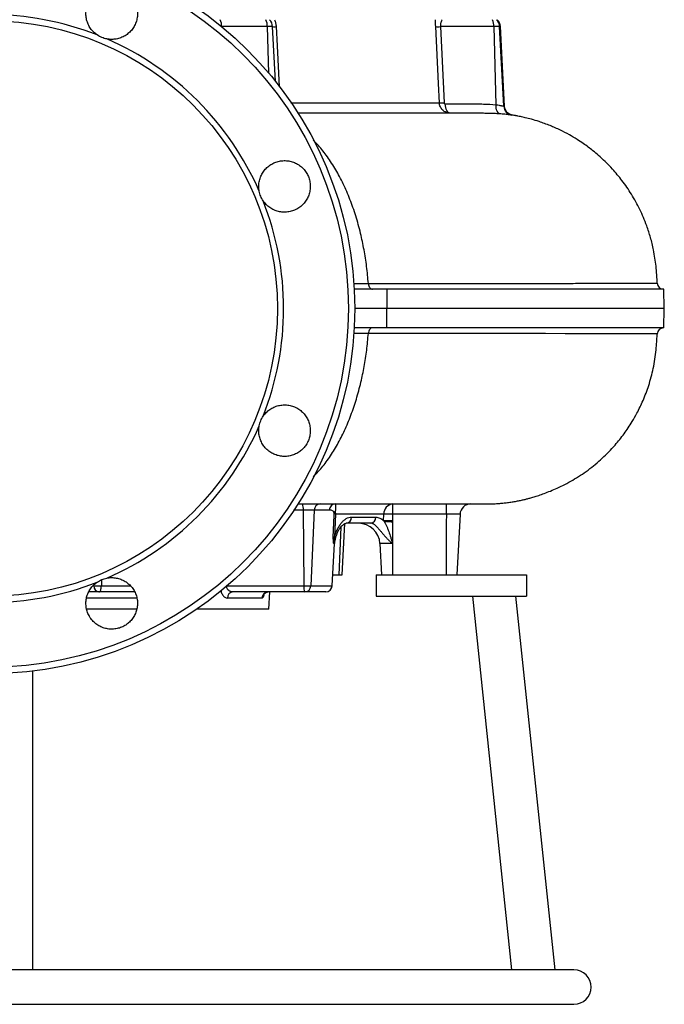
# Model space of a CAD drawing. Header units: millimetres. Extents: x 1733 to 2921, y 857 to 4238.
# Tile 2 of 7: x 2321 to 2921, y 857 to 1774. Entities that reach past the tile are written whole.
import ezdxf

# ---------------------------------------------------------------- set-up
doc = ezdxf.new("R2010")
doc.units = ezdxf.units.MM
doc.header["$LTSCALE"] = 2

msp = doc.modelspace()

# ---------------------------------------------------------------- linework, layer by layer
at = {"color": 7, "linetype": 'Continuous', "lineweight": 25}
for p, q in [((2551.61, 1767.7), (2509.03, 1767.7)), ((2556.39, 1767.7), (2551.61, 1767.7)), ((2559.06, 1716.72), (2556.39, 1767.7)), ((2712.61, 1767.7), (2715.99, 1696.65)), ((2762.52, 1767.7), (2712.61, 1767.7)), ((2764.42, 1694.98), (2762.52, 1767.7)), ((2767.75, 1767.7), (2762.52, 1767.7)), ((2771.62, 1693.67), (2767.75, 1767.7)), ((2772.27, 1693.63), (2768.39, 1767.7)), ((2768.98, 1686.4), (2768.09, 1686.49)), ((2779.72, 1685.22), (2779.54, 1685.23)), ((2662.6, 1523.17), (2632.41, 1523.17)), ((2662.6, 1523.17), (2662.78, 1505.17)), ((2920.68, 1523.17), (2662.6, 1523.17)), ((2921, 1505.17), (2920.68, 1523.17)), ((2662.78, 1505.17), (2632.89, 1505.17)), ((2662.6, 1487.17), (2662.78, 1505.17)), ((2921, 1505.17), (2662.78, 1505.17)), ((2920.68, 1487.17), (2921, 1505.17)), ((2662.6, 1487.17), (2632.41, 1487.17)), ((2920.68, 1487.17), (2662.6, 1487.17)), ((2668.12, 1323.17), (2668.12, 1313.7)), ((2717.89, 1323.17), (2717.89, 1313.7)), ((2584.96, 1317.49), (2585.44, 1246.86)), ((2595.18, 1317.49), (2591.88, 1246.86)), ((2614.97, 1313.7), (2613.96, 1292.37)), ((2659.93, 1313.7), (2614.97, 1313.7)), ((2659.77, 1307.51), (2659.93, 1313.7)), ((2668.12, 1313.7), (2667.95, 1307.51)), ((2717.89, 1313.7), (2668.12, 1313.7)), ((2718.36, 1314.11), (2717.89, 1305.17)), ((2730.85, 1313.7), (2727.89, 1257.17)), ((2621.09, 1257.17), (2623.58, 1304.82)), ((2647.62, 1305.17), (2624.97, 1305.17)), ((2629.88, 1310.86), (2652.53, 1310.86)), ((2667.89, 1306.5), (2667.89, 1286.22)), ((2717.89, 1305.17), (2717.89, 1257.17)), ((2613.57, 1286.22), (2611.61, 1246.86)), ((2611.92, 1246.86), (2613.99, 1286.22)), ((2613.57, 1286.22), (2613.12, 1286.22)), ((2667.89, 1286.22), (2656.37, 1286.22)), ((2656.37, 1286.22), (2657.89, 1257.17)), ((2667.89, 1286.22), (2667.89, 1257.17)), ((2612.47, 1257.17), (2618.16, 1257.17)), ((2618.16, 1257.17), (2621.09, 1257.17)), ((2652.89, 1257.17), (2652.89, 1237.17)), ((2652.89, 1257.17), (2792.89, 1257.17)), ((2792.89, 1257.17), (2792.89, 1237.17)), ((2394.81, 1241.17), (2385.25, 1241.17)), ((2390.05, 1246.86), (2397, 1246.86)), ((2395.14, 1241.17), (2394.81, 1241.17)), ((2428.13, 1241.17), (2395.14, 1241.17)), ((2586.23, 1241.17), (2519.44, 1241.17)), ((2552.89, 1225.17), (2553.73, 1241.17)), ((2585.44, 1246.86), (2591.88, 1246.86)), ((2586.54, 1241.17), (2586.23, 1241.17)), ((2605.92, 1241.17), (2586.54, 1241.17)), ((2591.88, 1246.86), (2611.61, 1246.86)), ((2605.93, 1241.17), (2605.92, 1241.17)), ((2546.54, 1235.49), (2514.34, 1235.49)), ((2652.89, 1237.17), (2792.89, 1237.17)), ((2742.33, 1237.17), (2778.91, 889.17)), ((2782.55, 1237.17), (2819.13, 889.17)), ((2429.97, 1225.17), (2383.48, 1225.17)), ((2552.89, 1225.17), (2485.76, 1225.17)), ((2332.89, 1167.53), (2332.89, 889.17)), ((2836.89, 889.17), (1748.89, 889.17)), ((1748.89, 857.17), (2836.89, 857.17))]:
    msp.add_line(p, q, dxfattribs=at)
at = {"color": 8, "linetype": 'Continuous', "lineweight": 25}
for p, q in [((2509.03, 1767.63), (2509.03, 1767.7)), ((2552.84, 1724.32), (2551.61, 1767.7)), ((2768.39, 1767.7), (2767.75, 1767.7)), ((2779.54, 1685.23), (2779.21, 1685.25)), ((2631.9, 1528.41), (2645.54, 1528.41)), ((2584.96, 1317.49), (2576, 1317.49)), ((2619.8, 1301.51), (2618.16, 1257.17)), ((2613.99, 1286.22), (2613.57, 1286.22)), ((2397.09, 1252.21), (2397, 1246.86)), ((2397, 1246.86), (2424.24, 1246.86)), ((2513.96, 1246.86), (2585.44, 1246.86)), ((2611.61, 1246.86), (2611.92, 1246.86)), ((2430.14, 1235.49), (2383.38, 1235.49))]:
    msp.add_line(p, q, dxfattribs=at)
at = {"color": 8, "linetype": 'Continuous', "lineweight": 25, "flags": 128}
for points in [[(2559.68, 1767.7), (2560.62, 1749.73), (2562.59, 1711.74)], [(2914.28, 1481.46), (2914, 1481.46), (2911.92, 1481.46), (2908.09, 1481.47), (2902.35, 1481.49), (2894.8, 1481.51), (2885.47, 1481.55), (2877.08, 1481.59), (2867.66, 1481.62), (2857.16, 1481.66), (2845.65, 1481.69), (2828.83, 1481.72), (2810.3, 1481.76), (2790.16, 1481.79), (2767.78, 1481.82), (2743.8, 1481.85), (2718.31, 1481.88), (2700.92, 1481.89), (2682.95, 1481.91), (2664.27, 1481.92), (2645.54, 1481.94), (2645.54, 1481.94), (2645.54, 1481.94)]]:
    msp.add_lwpolyline(points, dxfattribs=at)
at = {"color": 7, "linetype": 'Continuous', "lineweight": 25, "flags": 128}
for points in [[(2711.62, 1696.65), (2710.77, 1714.62), (2708.23, 1767.7)], [(2721.6, 1687.17), (2720.75, 1687.33), (2719.93, 1687.81), (2719.17, 1688.59), (2718.5, 1689.64), (2717.94, 1690.93), (2717.51, 1692.41), (2717.23, 1694.01), (2717.1, 1695.7)], [(2768.09, 1686.49), (2767.3, 1686.73), (2766.56, 1687.26), (2765.9, 1688.06), (2765.34, 1689.11), (2764.9, 1690.37), (2764.59, 1691.8), (2764.43, 1693.36), (2764.42, 1694.98)], [(2612.68, 1292.37), (2613.63, 1312.34), (2613.75, 1314.8)], [(2395.14, 1241.17), (2395.5, 1241.28), (2395.83, 1241.6), (2396.15, 1242.12), (2396.43, 1242.82), (2396.66, 1243.68), (2396.84, 1244.66), (2396.95, 1245.73), (2397, 1246.86)]]:
    msp.add_lwpolyline(points, dxfattribs=at)
at = {"color": 7, "linetype": 'Continuous', "lineweight": 25}
for radius in [340, 334.1, 268]:
    msp.add_circle((2292.89, 1505.17), radius, dxfattribs=at)
for centre, radius, start, end in [((2292.89, 1505.17), 273.78, 68.51032, 111.48968), ((2491.67, 1767.6), 17.36, 0.32581, 22.25735), ((2536.67, 1767.55), 14.94, 0.56222, 26.32046), ((2546.41, 1767.17), 10, 3, 44.427), ((2746.51, 1767.57), 16.01, 0.43632, 24.33755), ((2757.76, 1767.17), 10.01, 2.98993, 44.38064), ((2758.4, 1767.17), 10, 3, 44.427), ((2558.04, 1789.5), 21.87, 265.68429, 274.31571), ((2710.42, 1810.98), 43.34, 267.10709, 272.89291), ((2292.89, 1505.17), 273.78, 23.51032, 66.48968), ((2713.81, 1740.33), 43.74, 267.13726, 272.86274), ((2780.61, 1694.14), 8.99, 182.95987, 261.06107), ((2292.89, 1505.17), 273.78, 338.51032, 21.48968), ((2920.42, 1529.17), 6, 182.60529, 269.99927), ((2920.42, 1481.17), 6, 90.00031, 177.55834), ((2292.89, 1505.17), 273.78, 293.51032, 336.48968), ((2573.67, 1318.83), 11.37, 353.20861, 22.45471), ((2600.85, 1317.52), 5.66, 93.24351, 180.31906), ((2614.97, 1317.39), 5.78, 91.91708, 179.05253), ((2669.05, 1314.1), 9.12, 95.87476, 182.52331), ((2740.84, 1313.17), 10, 90, 177), ((2618.3, 1313.12), 4.86, 136.51993, 159.75005), ((2664.03, 1190.8), 122.97, 88.09387, 91.90613), ((2624.41, 1310.62), 5.47, 275.87476, 2.52331), ((2636.39, 1285.17), 20, 3, 90), ((2647.06, 1310.62), 5.47, 275.87476, 2.52331), ((2663.86, 1184.61), 122.97, 88.09387, 91.90613), ((2615.04, 1285.48), 5.43, 105.1919, 116.32399), ((2613.32, 1254.6), 37.78, 89.03166, 90.96834), ((2634.52, 1285.18), 20.97, 167.12358, 177.15354), ((2611.26, 1288.91), 2.97, 18.50925, 37.54268), ((2633.96, 1285.17), 20, 161.11555, 177), ((2292.89, 1505.17), 273.78, 248.51032, 291.48968), ((2395.46, 1246.55), 5.41, 176.70525, 263.08734), ((2519.89, 1235.64), 5.55, 94.70702, 181.59164), ((2552.44, 1235.26), 5.91, 90.72516, 177.81012), ((2596.73, 1245.51), 11.37, 173.20861, 202.45471), ((2586.22, 1246.83), 5.66, 273.24351, 0.31906), ((2605.78, 1247.01), 5.84, 271.3886, 358.51464), ((2605.93, 1247.17), 6, 270, 357), ((2836.89, 873.17), 16, 270, 90)]:
    msp.add_arc(centre, radius, start, end, dxfattribs=at)
for points, knots in [([(2393.19, 1759.92), (2391.96, 1760.75), (2390.83, 1761.69), (2389.26, 1763.23), (2388.77, 1763.77), (2387.82, 1764.89), (2387.37, 1765.48), (2386.1, 1767.3), (2385.38, 1768.57), (2384.47, 1770.57), (2384.2, 1771.25), (2383.72, 1772.65), (2383.51, 1773.36), (2382.98, 1775.5), (2382.77, 1776.95), (2382.6, 1779.88), (2382.65, 1781.37), (2383.02, 1784.28), (2383.34, 1785.71), (2384.01, 1787.81), (2384.27, 1788.51), (2384.84, 1789.87), (2385.16, 1790.53), (2386.2, 1792.46), (2387.01, 1793.68), (2388.4, 1795.41), (2388.89, 1795.97), (2389.91, 1797.02), (2390.45, 1797.52), (2392.11, 1798.95), (2393.31, 1799.8), (2395.87, 1801.29), (2397.2, 1801.91), (2399.27, 1802.65), (2399.97, 1802.86), (2401.39, 1803.23), (2402.12, 1803.38), (2404.31, 1803.73), (2405.77, 1803.83), (2407.96, 1803.77), (2408.7, 1803.72), (2410.16, 1803.55), (2410.9, 1803.43), (2413.06, 1802.97), (2414.45, 1802.54), (2417.16, 1801.42), (2418.49, 1800.72), (2420.95, 1799.12), (2422.1, 1798.22), (2423.7, 1796.7), (2424.21, 1796.16), (2425.18, 1795.05), (2425.64, 1794.48), (2426.93, 1792.7), (2427.68, 1791.44), (2428.63, 1789.44), (2428.92, 1788.76), (2429.43, 1787.38), (2429.65, 1786.68), (2430.21, 1784.56), (2430.46, 1783.11), (2430.69, 1780.16), (2430.66, 1778.69), (2430.43, 1776.51), (2430.32, 1775.78), (2430.03, 1774.34), (2429.85, 1773.62), (2429.21, 1771.5), (2428.66, 1770.14), (2427.66, 1768.19), (2427.3, 1767.55), (2426.51, 1766.31), (2426.08, 1765.7), (2424.73, 1763.95), (2423.73, 1762.88), (2421.55, 1760.93), (2420.34, 1760.04), (2417.84, 1758.52), (2416.52, 1757.87), (2414.46, 1757.09), (2413.75, 1756.86), (2412.33, 1756.47), (2411.61, 1756.31), (2409.45, 1755.92), (2407.99, 1755.79), (2405.78, 1755.8), (2405.04, 1755.84), (2403.57, 1755.98), (2402.83, 1756.09), (2402.11, 1756.23)], [0, 0, 0, 0, 0.03125, 0.03125, 0.046875, 0.046875, 0.0625, 0.0625, 0.09375, 0.09375, 0.109375, 0.109375, 0.125, 0.125, 0.15625, 0.15625, 0.1875, 0.1875, 0.21875, 0.21875, 0.234375, 0.234375, 0.25, 0.25, 0.28125, 0.28125, 0.296875, 0.296875, 0.3125, 0.3125, 0.34375, 0.34375, 0.375, 0.375, 0.390625, 0.390625, 0.40625, 0.40625, 0.4375, 0.4375, 0.453125, 0.453125, 0.46875, 0.46875, 0.5, 0.5, 0.53125, 0.53125, 0.5625, 0.5625, 0.578125, 0.578125, 0.59375, 0.59375, 0.625, 0.625, 0.640625, 0.640625, 0.65625, 0.65625, 0.6875, 0.6875, 0.71875, 0.71875, 0.734375, 0.734375, 0.75, 0.75, 0.78125, 0.78125, 0.796875, 0.796875, 0.8125, 0.8125, 0.84375, 0.84375, 0.875, 0.875, 0.90625, 0.90625, 0.921875, 0.921875, 0.9375, 0.9375, 0.96875, 0.96875, 0.984375, 0.984375, 1, 1, 1, 1]), ([(2558.21, 1774.17), (2558.63, 1773.17), (2558.97, 1772.13), (2559.47, 1769.94), (2559.63, 1768.83), (2559.68, 1767.7)], [0, 0, 0, 0, 0.5, 0.5, 1, 1, 1, 1]), ([(2708.23, 1767.7), (2708.18, 1768.83), (2708.15, 1769.94), (2708.13, 1771.56), (2708.13, 1772.09), (2708.14, 1773.15), (2708.15, 1773.67), (2708.16, 1774.17)], [0, 0, 0, 0, 0.5, 0.5, 0.75, 0.75, 1, 1, 1, 1]), ([(2714.25, 1774.17), (2714, 1773.82), (2713.78, 1773.43), (2713.35, 1772.54), (2713.16, 1772.05), (2712.93, 1771.25), (2712.86, 1770.96), (2712.74, 1770.36), (2712.69, 1770.05), (2712.58, 1769.09), (2712.56, 1768.39), (2712.61, 1767.7)], [0, 0, 0, 0, 0.25, 0.25, 0.5, 0.5, 0.625, 0.625, 0.75, 0.75, 1, 1, 1, 1]), ([(2402.11, 1756.23), (2400.5, 1756.54), (2398.96, 1757), (2396.73, 1757.93), (2395.99, 1758.27), (2394.56, 1759.04), (2393.86, 1759.47), (2393.19, 1759.92)], [0, 0, 0, 0, 0.5, 0.5, 0.75, 0.75, 1, 1, 1, 1]), ([(2721.6, 1687.17), (2720.32, 1687.17), (2719.09, 1687.41), (2717.32, 1688.11), (2716.76, 1688.4), (2715.7, 1689.07), (2715.2, 1689.46), (2714.28, 1690.34), (2713.86, 1690.81), (2713.12, 1691.84), (2712.8, 1692.39), (2712, 1694.12), (2711.69, 1695.37), (2711.62, 1696.65)], [0, 0, 0, 0, 0.25, 0.25, 0.375, 0.375, 0.5, 0.5, 0.625, 0.625, 0.75, 0.75, 1, 1, 1, 1]), ([(2715.99, 1696.65), (2716, 1696.5), (2716.04, 1696.36), (2716.18, 1696.12), (2716.28, 1696.01), (2716.6, 1695.77), (2716.85, 1695.7), (2717.1, 1695.7)], [0, 0, 0, 0, 0.25, 0.25, 0.5, 0.5, 1, 1, 1, 1]), ([(2717.1, 1695.7), (2724.99, 1695.7), (2734.84, 1695.7), (2744.7, 1695.7), (2747.66, 1695.7), (2748.64, 1695.7), (2750.62, 1695.68), (2755.54, 1695.6), (2760.48, 1695.33), (2764.42, 1694.98)], [0, 0, 0, 0, 0.5, 0.625, 0.625, 0.6875, 0.6875, 0.75, 1, 1, 1, 1]), ([(2764.42, 1694.98), (2765.46, 1694.84), (2766.41, 1694.68), (2767.69, 1694.45), (2768.1, 1694.37), (2768.85, 1694.23), (2769.19, 1694.16), (2769.82, 1694.04), (2770.1, 1693.98), (2770.6, 1693.87), (2770.81, 1693.83), (2771.35, 1693.72), (2771.56, 1693.68), (2771.62, 1693.67)], [0, 0, 0, 0, 0.25, 0.25, 0.375, 0.375, 0.5, 0.5, 0.625, 0.625, 0.75, 0.75, 1, 1, 1, 1]), ([(2779.73, 1685.24), (2779.72, 1685.24), (2779.62, 1685.25), (2779.19, 1685.33), (2778.33, 1685.57), (2777.14, 1686.06), (2775.79, 1686.88), (2774.43, 1688.12), (2773.27, 1689.79), (2772.47, 1691.69), (2772.36, 1693.03), (2772.31, 1693.64)], [0, 0, 0, 0, 0.011292, 0.116613, 0.209343, 0.309194, 0.427909, 0.561823, 0.709912, 0.868133, 1, 1, 1, 1]), ([(2768.74, 1686.43), (2767.82, 1686.48), (2765.58, 1686.63), (2761.9, 1686.77), (2757.5, 1686.89), (2752.53, 1686.98), (2746.93, 1687.04), (2740.29, 1687.09), (2732.43, 1687.13), (2723.16, 1687.15), (2712.28, 1687.17), (2700.56, 1687.17), (2688.21, 1687.17), (2675.45, 1687.17), (2661.19, 1687.17), (2645.34, 1687.17), (2629.85, 1687.17), (2615.15, 1687.17), (2601.62, 1687.17), (2589.79, 1687.17), (2582.24, 1687.17), (2579.72, 1687.17)], [0, 0, 0, 0, 0.029292, 0.070838, 0.117795, 0.162291, 0.210677, 0.262951, 0.319149, 0.379347, 0.443674, 0.512318, 0.569315, 0.629268, 0.692352, 0.758698, 0.828329, 0.875716, 0.924543, 0.974841, 1, 1, 1, 1]), ([(2752.32, 1687.17), (2752.32, 1687.17), (2752.32, 1687.17), (2752.32, 1687.17), (2752.21, 1687.17), (2752.1, 1687.17), (2751.98, 1687.17), (2751.54, 1687.17), (2751.1, 1687.17), (2750.66, 1687.17), (2748.89, 1687.17), (2747.12, 1687.17), (2745.35, 1687.17), (2738.28, 1687.17), (2731.21, 1687.17), (2724.13, 1687.17), (2723.29, 1687.17), (2722.44, 1687.17), (2721.6, 1687.17)], [-0.00000006, -0.00000006, -0.00000006, -0.00000006, 0, 0, 0, 0.00019143, 0.00019143, 0.00019143, 0.00095715, 0.00095715, 0.00095715, 0.00402003, 0.00402003, 0.00402003, 0.01627153, 0.01627153, 0.01627153, 0.01773658, 0.01773658, 0.01773658, 0.01773658]), ([(2914.41, 1528.89), (2914.37, 1529.7), (2914.25, 1532.25), (2913.94, 1537.52), (2913.41, 1544.49), (2912.38, 1552.22), (2911.12, 1559.2), (2909.7, 1565.55), (2908.2, 1571.21), (2906.52, 1576.76), (2903.49, 1585.62), (2898.48, 1597.45), (2890.74, 1611.56), (2882.12, 1624.1), (2873.77, 1634.13), (2866.38, 1641.78), (2860.27, 1647.42), (2854.98, 1651.86), (2850.2, 1655.56), (2845.27, 1659.11), (2839.43, 1662.97), (2832.34, 1667.18), (2823.99, 1671.53), (2814.6, 1675.7), (2805.57, 1679), (2797.82, 1681.34), (2792, 1682.83), (2787.74, 1683.77), (2785.02, 1684.31), (2783.39, 1684.61), (2781.8, 1684.89), (2780.46, 1685.12), (2779.75, 1685.22), (2779.54, 1685.25)], [0, 0, 0, 0, 0.010796, 0.034103, 0.070084, 0.103166, 0.137412, 0.163941, 0.189556, 0.215242, 0.24096, 0.313883, 0.385668, 0.45445, 0.515973, 0.558874, 0.595717, 0.626262, 0.650486, 0.675742, 0.706719, 0.74321, 0.784903, 0.831328, 0.879111, 0.912068, 0.938446, 0.958595, 0.969849, 0.975009, 0.980617, 0.99435, 1, 1, 1, 1]), ([(2543.95, 1614.39), (2543.67, 1615.84), (2543.52, 1617.3), (2543.51, 1619.5), (2543.54, 1620.23), (2543.66, 1621.7), (2543.76, 1622.43), (2544.15, 1624.61), (2544.54, 1626.02), (2545.31, 1628.08), (2545.6, 1628.75), (2546.25, 1630.08), (2546.61, 1630.73), (2547.75, 1632.62), (2548.62, 1633.8), (2550.57, 1635.99), (2551.66, 1637.01), (2553.98, 1638.8), (2555.21, 1639.59), (2557.18, 1640.6), (2557.85, 1640.91), (2559.22, 1641.46), (2559.91, 1641.7), (2562.02, 1642.33), (2563.45, 1642.63), (2565.65, 1642.86), (2566.39, 1642.91), (2567.86, 1642.93), (2568.6, 1642.91), (2570.78, 1642.75), (2572.23, 1642.5), (2575.1, 1641.74), (2576.47, 1641.24), (2578.46, 1640.3), (2579.1, 1639.95), (2580.37, 1639.21), (2580.99, 1638.8), (2582.78, 1637.5), (2583.89, 1636.53), (2585.4, 1634.94), (2585.88, 1634.39), (2586.8, 1633.23), (2587.23, 1632.63), (2588.43, 1630.78), (2589.12, 1629.48), (2590.24, 1626.77), (2590.68, 1625.35), (2591.29, 1622.48), (2591.47, 1621.03), (2591.52, 1618.82), (2591.51, 1618.08), (2591.41, 1616.6), (2591.33, 1615.87), (2590.98, 1613.7), (2590.62, 1612.29), (2589.88, 1610.2), (2589.6, 1609.51), (2588.98, 1608.18), (2588.65, 1607.53), (2587.55, 1605.63), (2586.7, 1604.43), (2584.77, 1602.18), (2583.71, 1601.16), (2582.01, 1599.78), (2581.42, 1599.35), (2580.19, 1598.54), (2579.55, 1598.15), (2577.6, 1597.1), (2576.26, 1596.53), (2574.17, 1595.86), (2573.46, 1595.66), (2572.02, 1595.34), (2571.29, 1595.21), (2569.1, 1594.93), (2567.64, 1594.88), (2564.71, 1595.05), (2563.23, 1595.27), (2560.38, 1595.96), (2559, 1596.44), (2556.99, 1597.34), (2556.33, 1597.68), (2555.04, 1598.41), (2554.42, 1598.8), (2552.61, 1600.05), (2551.49, 1600.99), (2549.94, 1602.57), (2549.44, 1603.12), (2548.5, 1604.26), (2548.06, 1604.86), (2547.64, 1605.47)], [0, 0, 0, 0, 0.03125, 0.03125, 0.046875, 0.046875, 0.0625, 0.0625, 0.09375, 0.09375, 0.109375, 0.109375, 0.125, 0.125, 0.15625, 0.15625, 0.1875, 0.1875, 0.21875, 0.21875, 0.234375, 0.234375, 0.25, 0.25, 0.28125, 0.28125, 0.296875, 0.296875, 0.3125, 0.3125, 0.34375, 0.34375, 0.375, 0.375, 0.390625, 0.390625, 0.40625, 0.40625, 0.4375, 0.4375, 0.453125, 0.453125, 0.46875, 0.46875, 0.5, 0.5, 0.53125, 0.53125, 0.5625, 0.5625, 0.578125, 0.578125, 0.59375, 0.59375, 0.625, 0.625, 0.640625, 0.640625, 0.65625, 0.65625, 0.6875, 0.6875, 0.71875, 0.71875, 0.734375, 0.734375, 0.75, 0.75, 0.78125, 0.78125, 0.796875, 0.796875, 0.8125, 0.8125, 0.84375, 0.84375, 0.875, 0.875, 0.90625, 0.90625, 0.921875, 0.921875, 0.9375, 0.9375, 0.96875, 0.96875, 0.984375, 0.984375, 1, 1, 1, 1]), ([(2547.64, 1605.47), (2546.73, 1606.82), (2545.96, 1608.24), (2545.04, 1610.47), (2544.76, 1611.24), (2544.3, 1612.79), (2544.1, 1613.59), (2543.95, 1614.39)], [0, 0, 0, 0, 0.5, 0.5, 0.75, 0.75, 1, 1, 1, 1]), ([(2645.54, 1528.41), (2645.6, 1527.69), (2645.75, 1526.99), (2646.18, 1525.72), (2646.47, 1525.14), (2647.15, 1524.19), (2647.55, 1523.81), (2648.41, 1523.3), (2648.87, 1523.17), (2649.32, 1523.17)], [0, 0, 0, 0, 0.25, 0.25, 0.5, 0.5, 0.75, 0.75, 1, 1, 1, 1]), ([(2649.31, 1487.17), (2648.86, 1487.17), (2648.4, 1487.04), (2647.54, 1486.53), (2647.15, 1486.15), (2646.46, 1485.2), (2646.17, 1484.63), (2645.74, 1483.35), (2645.6, 1482.65), (2645.54, 1481.94)], [0, 0, 0, 0, 0.25, 0.25, 0.5, 0.5, 0.75, 0.75, 1, 1, 1, 1]), ([(2579.86, 1323.17), (2581.63, 1323.17), (2590.36, 1323.17), (2604.72, 1323.17), (2622.73, 1323.17), (2639.02, 1323.17), (2653.83, 1323.17), (2668.91, 1323.17), (2683.88, 1323.17), (2698.25, 1323.17), (2710.51, 1323.17), (2720.86, 1323.17), (2730.16, 1323.17), (2738.2, 1323.17), (2744.86, 1323.18), (2749.78, 1323.18), (2753.02, 1323.18), (2754.92, 1323.18), (2756.47, 1323.19), (2758.45, 1323.22), (2760.74, 1323.28), (2763.17, 1323.38), (2766.14, 1323.56), (2769.77, 1323.85), (2773.97, 1324.29), (2778.29, 1324.87), (2782.54, 1325.57), (2786.45, 1326.32), (2789.99, 1327.09), (2792.88, 1327.81), (2795.69, 1328.56), (2799.58, 1329.69), (2804.13, 1331.14), (2809.38, 1332.99), (2815.25, 1335.27), (2821.73, 1338.08), (2828.69, 1341.47), (2835.75, 1345.32), (2843, 1349.79), (2852.33, 1356.3), (2863.36, 1365.41), (2872.98, 1375.33), (2879.52, 1383.19), (2883.59, 1388.53), (2887.5, 1394.12), (2891.52, 1400.46), (2896.29, 1408.87), (2901.62, 1419.96), (2906.86, 1433.89), (2911.07, 1449.69), (2913.23, 1463.36), (2913.95, 1473.18), (2914.24, 1478.1), (2914.36, 1480.53), (2914.41, 1481.46)], [0, 0, 0, 0, 0.010054, 0.04972, 0.087931, 0.124721, 0.160105, 0.19408, 0.239315, 0.282003, 0.322325, 0.360428, 0.396432, 0.438614, 0.477768, 0.513956, 0.547191, 0.567694, 0.585842, 0.600872, 0.610217, 0.618082, 0.624768, 0.630789, 0.636881, 0.643536, 0.650255, 0.657321, 0.665073, 0.67378, 0.68272, 0.690994, 0.699072, 0.707482, 0.716718, 0.727172, 0.739126, 0.752467, 0.76588, 0.779191, 0.805417, 0.831052, 0.841148, 0.851156, 0.86108, 0.871787, 0.884943, 0.904533, 0.927003, 0.951657, 0.977783, 0.988993, 0.995784, 1, 1, 1, 1]), ([(2547.64, 1404.88), (2548.47, 1406.1), (2549.4, 1407.24), (2550.94, 1408.8), (2551.48, 1409.3), (2552.61, 1410.24), (2553.2, 1410.7), (2555.01, 1411.96), (2556.29, 1412.68), (2558.29, 1413.59), (2558.97, 1413.86), (2560.37, 1414.34), (2561.08, 1414.55), (2563.22, 1415.08), (2564.67, 1415.3), (2567.6, 1415.47), (2569.09, 1415.41), (2572, 1415.04), (2573.43, 1414.73), (2575.53, 1414.05), (2576.22, 1413.8), (2577.58, 1413.22), (2578.24, 1412.9), (2580.18, 1411.86), (2581.4, 1411.05), (2583.12, 1409.66), (2583.68, 1409.17), (2584.74, 1408.15), (2585.24, 1407.62), (2586.67, 1405.95), (2587.52, 1404.76), (2589.01, 1402.19), (2589.63, 1400.86), (2590.36, 1398.79), (2590.58, 1398.09), (2590.94, 1396.67), (2591.09, 1395.94), (2591.44, 1393.75), (2591.54, 1392.29), (2591.49, 1390.1), (2591.44, 1389.37), (2591.26, 1387.9), (2591.14, 1387.17), (2590.69, 1385.01), (2590.25, 1383.61), (2589.13, 1380.9), (2588.44, 1379.58), (2586.84, 1377.12), (2585.94, 1375.97), (2584.42, 1374.37), (2583.88, 1373.85), (2582.77, 1372.88), (2582.2, 1372.42), (2580.42, 1371.13), (2579.16, 1370.38), (2577.16, 1369.43), (2576.48, 1369.14), (2575.09, 1368.64), (2574.4, 1368.42), (2572.28, 1367.85), (2570.83, 1367.6), (2567.87, 1367.38), (2566.41, 1367.4), (2564.22, 1367.64), (2563.5, 1367.75), (2562.06, 1368.04), (2561.34, 1368.22), (2559.22, 1368.85), (2557.86, 1369.4), (2555.91, 1370.4), (2555.27, 1370.77), (2554.02, 1371.56), (2553.41, 1371.98), (2551.67, 1373.33), (2550.6, 1374.33), (2548.64, 1376.52), (2547.75, 1377.72), (2546.23, 1380.23), (2545.59, 1381.54), (2544.81, 1383.6), (2544.58, 1384.31), (2544.18, 1385.73), (2544.02, 1386.45), (2543.63, 1388.61), (2543.51, 1390.07), (2543.52, 1392.28), (2543.56, 1393.02), (2543.7, 1394.5), (2543.81, 1395.23), (2543.95, 1395.96)], [0, 0, 0, 0, 0.03125, 0.03125, 0.046875, 0.046875, 0.0625, 0.0625, 0.09375, 0.09375, 0.109375, 0.109375, 0.125, 0.125, 0.15625, 0.15625, 0.1875, 0.1875, 0.21875, 0.21875, 0.234375, 0.234375, 0.25, 0.25, 0.28125, 0.28125, 0.296875, 0.296875, 0.3125, 0.3125, 0.34375, 0.34375, 0.375, 0.375, 0.390625, 0.390625, 0.40625, 0.40625, 0.4375, 0.4375, 0.453125, 0.453125, 0.46875, 0.46875, 0.5, 0.5, 0.53125, 0.53125, 0.5625, 0.5625, 0.578125, 0.578125, 0.59375, 0.59375, 0.625, 0.625, 0.640625, 0.640625, 0.65625, 0.65625, 0.6875, 0.6875, 0.71875, 0.71875, 0.734375, 0.734375, 0.75, 0.75, 0.78125, 0.78125, 0.796875, 0.796875, 0.8125, 0.8125, 0.84375, 0.84375, 0.875, 0.875, 0.90625, 0.90625, 0.921875, 0.921875, 0.9375, 0.9375, 0.96875, 0.96875, 0.984375, 0.984375, 1, 1, 1, 1]), ([(2543.95, 1395.96), (2544.25, 1397.56), (2544.72, 1399.1), (2545.64, 1401.34), (2545.99, 1402.07), (2546.76, 1403.5), (2547.18, 1404.2), (2547.64, 1404.88)], [0, 0, 0, 0, 0.5, 0.5, 0.75, 0.75, 1, 1, 1, 1]), ([(2614.78, 1323.17), (2614.87, 1323.17), (2614.93, 1323.07), (2615.02, 1322.65), (2615.04, 1322.32), (2615.03, 1321.58), (2615.03, 1321.3), (2615, 1320.64), (2614.99, 1320.26), (2614.94, 1319.39), (2614.91, 1318.9), (2614.87, 1318.06), (2614.85, 1317.77), (2614.81, 1317.14), (2614.8, 1316.81), (2614.78, 1316.46)], [0, 0, 0, 0, 0.25, 0.25, 0.5, 0.5, 0.625, 0.625, 0.75, 0.75, 0.875, 0.875, 0.9375, 0.9375, 1, 1, 1, 1]), ([(2717.89, 1323.17), (2719.4, 1323.17), (2720.89, 1323.17), (2723.09, 1323.17), (2723.82, 1323.17), (2725.26, 1323.17), (2725.97, 1323.17), (2728.06, 1323.17), (2729.37, 1323.17), (2731.24, 1323.17), (2731.85, 1323.17), (2733.02, 1323.17), (2733.58, 1323.17), (2735.16, 1323.17), (2736.11, 1323.17), (2737.37, 1323.17), (2737.76, 1323.17), (2738.47, 1323.17), (2739.11, 1323.17), (2739.62, 1323.17), (2740.06, 1323.17), (2740.24, 1323.17), (2740.69, 1323.17), (2740.84, 1323.17), (2740.84, 1323.17)], [0, 0, 0, 0, 0.125, 0.125, 0.1875, 0.1875, 0.25, 0.25, 0.375, 0.375, 0.4375, 0.4375, 0.5, 0.5, 0.625, 0.625, 0.6875, 0.6875, 0.75, 0.8125, 0.8125, 0.875, 0.875, 1, 1, 1, 1]), ([(2595.18, 1317.49), (2594.95, 1317.49), (2594.68, 1317.49), (2594.08, 1317.49), (2593.74, 1317.49), (2593.02, 1317.49), (2592.64, 1317.49), (2591.82, 1317.49), (2591.38, 1317.49), (2590.47, 1317.49), (2590, 1317.49), (2589.03, 1317.49), (2588.53, 1317.49), (2587.01, 1317.49), (2585.99, 1317.49), (2584.96, 1317.49)], [0, 0, 0, 0, 0.125, 0.125, 0.25, 0.25, 0.375, 0.375, 0.5, 0.5, 0.625, 0.625, 0.75, 0.75, 1, 1, 1, 1]), ([(2613.75, 1314.8), (2613.69, 1315.01), (2613.61, 1315.18), (2613.47, 1315.49), (2613.39, 1315.62), (2613.14, 1315.98), (2612.96, 1316.17), (2612.42, 1316.66), (2612.04, 1316.88), (2611.26, 1317.21), (2610.86, 1317.32), (2610.04, 1317.46), (2609.62, 1317.49), (2609.19, 1317.49)], [0, 0, 0, 0, 0.0625, 0.0625, 0.125, 0.125, 0.25, 0.25, 0.5, 0.5, 0.75, 0.75, 1, 1, 1, 1]), ([(2613.75, 1314.8), (2613.89, 1314.63), (2614.06, 1314.44), (2614.47, 1314.08), (2614.71, 1313.89), (2614.97, 1313.7)], [0, 0, 0, 0, 0.5, 0.5, 1, 1, 1, 1]), ([(2614.78, 1316.46), (2614.75, 1316.01), (2614.76, 1315.56), (2614.82, 1314.64), (2614.88, 1314.17), (2614.97, 1313.7)], [0, 0, 0, 0, 0.5, 0.5, 1, 1, 1, 1]), ([(2730.85, 1313.7), (2730.85, 1313.7), (2730.77, 1313.7), (2730.45, 1313.7), (2730.21, 1313.7), (2729.59, 1313.7), (2729.21, 1313.7), (2728.3, 1313.7), (2727.78, 1313.7), (2726.92, 1313.7), (2726.62, 1313.7), (2725.98, 1313.7), (2725.65, 1313.7), (2724.63, 1313.7), (2723.91, 1313.7), (2722.4, 1313.7), (2721.6, 1313.7), (2719.99, 1313.7), (2719.17, 1313.7), (2718.34, 1313.7)], [0, 0, 0, 0, 0.125, 0.125, 0.25, 0.25, 0.375, 0.375, 0.5, 0.5, 0.5625, 0.5625, 0.625, 0.625, 0.75, 0.75, 0.875, 0.875, 1, 1, 1, 1]), ([(2613.96, 1292.37), (2614.18, 1293), (2614.39, 1293.64), (2614.83, 1294.9), (2615.05, 1295.52), (2615.75, 1297.36), (2616.26, 1298.55), (2617.35, 1300.81), (2617.93, 1301.87), (2618.86, 1303.37), (2619.18, 1303.84), (2619.84, 1304.77), (2620.18, 1305.21), (2621.22, 1306.47), (2621.95, 1307.21), (2623.07, 1308.18), (2623.45, 1308.48), (2624.22, 1309.04), (2624.62, 1309.29), (2625.82, 1309.96), (2626.62, 1310.29), (2628.24, 1310.74), (2629.05, 1310.86), (2629.88, 1310.86)], [0, 0, 0, 0, 0.0625, 0.0625, 0.125, 0.125, 0.25, 0.25, 0.375, 0.375, 0.4375, 0.4375, 0.5, 0.5, 0.625, 0.625, 0.6875, 0.6875, 0.75, 0.75, 0.875, 0.875, 1, 1, 1, 1]), ([(2615.15, 1291.83), (2615.47, 1292.77), (2616.12, 1294.67), (2617.19, 1297.27), (2618.47, 1299.67), (2619.85, 1301.72), (2621.3, 1303.34), (2622.69, 1304.44), (2623.85, 1305), (2624.56, 1305.19), (2624.89, 1305.15), (2624.97, 1305.14)], [0, 0, 0, 0, 0.110741, 0.22568, 0.343875, 0.461657, 0.583094, 0.709387, 0.830272, 0.961574, 1, 1, 1, 1]), ([(2652.83, 1302.57), (2652.1, 1303.42), (2651.29, 1304.06), (2649.98, 1304.72), (2649.52, 1304.89), (2648.58, 1305.12), (2648.1, 1305.17), (2647.62, 1305.17)], [0, 0, 0, 0, 0.5, 0.5, 0.75, 0.75, 1, 1, 1, 1]), ([(2652.53, 1310.86), (2653.17, 1310.86), (2653.82, 1310.79), (2655.08, 1310.5), (2655.71, 1310.28), (2657.53, 1309.43), (2658.68, 1308.6), (2659.77, 1307.51)], [0, 0, 0, 0, 0.25, 0.25, 0.5, 0.5, 1, 1, 1, 1]), ([(2652.83, 1302.57), (2653.24, 1302.1), (2653.72, 1301.57), (2654.51, 1300.67), (2654.79, 1300.35), (2655.37, 1299.69), (2655.66, 1299.35), (2656.54, 1298.32), (2657.15, 1297.6), (2658.4, 1296.12), (2659.03, 1295.36), (2660.31, 1293.88), (2660.96, 1293.14), (2662.27, 1291.69), (2662.95, 1290.98), (2664.32, 1289.59), (2665.02, 1288.9), (2666.09, 1287.89), (2666.45, 1287.55), (2667.17, 1286.88), (2667.53, 1286.55), (2667.89, 1286.22)], [0, 0, 0, 0, 0.125, 0.125, 0.1875, 0.1875, 0.25, 0.25, 0.375, 0.375, 0.5, 0.5, 0.625, 0.625, 0.75, 0.75, 0.875, 0.875, 0.9375, 0.9375, 1, 1, 1, 1]), ([(2659.85, 1307.39), (2659.84, 1307.4), (2659.82, 1307.42), (2659.8, 1307.43), (2659.8, 1307.43), (2659.79, 1307.44), (2659.78, 1307.45)], [0, 0, 0, 0, 0.00004581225, 0.00004581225, 0.00004581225, 0.00006531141, 0.00006531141, 0.00006531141, 0.00006531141]), ([(2659.85, 1307.39), (2660.25, 1306.72), (2660.67, 1306), (2661.3, 1304.83), (2661.51, 1304.43), (2661.92, 1303.62), (2662.13, 1303.21), (2662.73, 1301.95), (2663.11, 1301.08), (2663.85, 1299.32), (2664.2, 1298.41), (2665.2, 1295.67), (2665.79, 1293.81), (2666.62, 1290.98), (2666.88, 1290.03), (2667.39, 1288.13), (2667.64, 1287.17), (2667.89, 1286.22)], [0, 0, 0, 0, 0.125, 0.125, 0.1875, 0.1875, 0.25, 0.25, 0.375, 0.375, 0.5, 0.5, 0.75, 0.75, 0.875, 0.875, 1, 1, 1, 1]), ([(2659.85, 1307.39), (2659.9, 1307.35), (2659.96, 1307.33), (2660.07, 1307.28), (2660.13, 1307.26), (2660.31, 1307.21), (2660.44, 1307.19), (2660.83, 1307.11), (2661.12, 1307.08), (2662, 1306.97), (2662.65, 1306.92), (2664.05, 1306.8), (2664.79, 1306.74), (2666.31, 1306.62), (2667.1, 1306.56), (2667.89, 1306.5)], [0, 0, 0, 0, 0.03125, 0.03125, 0.0625, 0.0625, 0.125, 0.125, 0.25, 0.25, 0.5, 0.5, 0.75, 0.75, 1, 1, 1, 1]), ([(2612.63, 1290.34), (2612.63, 1290.68), (2612.64, 1291.02), (2612.65, 1291.69), (2612.67, 1292.03), (2612.68, 1292.37)], [0, 0, 0, 0, 0.5, 0.5, 1, 1, 1, 1]), ([(2612.63, 1290.34), (2612.63, 1289.55), (2612.67, 1288.79), (2612.79, 1287.72), (2612.84, 1287.38), (2612.96, 1286.75), (2613.04, 1286.47), (2613.12, 1286.22)], [0, 0, 0, 0, 0.5, 0.5, 0.75, 0.75, 1, 1, 1, 1]), ([(2613.62, 1290.72), (2613.45, 1289.98), (2613.32, 1289.24), (2613.15, 1287.72), (2613.1, 1286.96), (2613.12, 1286.22)], [0, 0, 0, 0, 0.5, 0.5, 1, 1, 1, 1]), ([(2614.08, 1289.85), (2613.83, 1289.34), (2613.61, 1288.78), (2613.35, 1287.87), (2613.28, 1287.54), (2613.18, 1286.89), (2613.14, 1286.56), (2613.12, 1286.22)], [0, 0, 0, 0, 0.5, 0.5, 0.75, 0.75, 1, 1, 1, 1]), ([(2613.96, 1292.37), (2613.9, 1292.1), (2613.84, 1291.82), (2613.73, 1291.27), (2613.67, 1291), (2613.62, 1290.72)], [0, 0, 0, 0, 0.5, 0.5, 1, 1, 1, 1]), ([(2402.11, 1254.12), (2403.56, 1254.4), (2405.02, 1254.54), (2407.21, 1254.55), (2407.95, 1254.53), (2409.41, 1254.4), (2410.15, 1254.3), (2412.33, 1253.91), (2413.74, 1253.52), (2415.79, 1252.75), (2416.47, 1252.46), (2417.8, 1251.81), (2418.45, 1251.46), (2420.34, 1250.31), (2421.51, 1249.45), (2423.7, 1247.49), (2424.72, 1246.4), (2426.52, 1244.08), (2427.3, 1242.85), (2428.31, 1240.89), (2428.62, 1240.21), (2429.18, 1238.84), (2429.42, 1238.15), (2430.05, 1236.05), (2430.34, 1234.61), (2430.58, 1232.41), (2430.63, 1231.67), (2430.65, 1230.2), (2430.63, 1229.47), (2430.46, 1227.28), (2430.22, 1225.83), (2429.46, 1222.97), (2428.95, 1221.59), (2428.01, 1219.61), (2427.67, 1218.96), (2426.92, 1217.69), (2426.51, 1217.07), (2425.22, 1215.28), (2424.25, 1214.18), (2422.66, 1212.66), (2422.11, 1212.18), (2420.95, 1211.27), (2420.34, 1210.83), (2418.49, 1209.63), (2417.2, 1208.95), (2414.49, 1207.82), (2413.06, 1207.38), (2410.19, 1206.77), (2408.74, 1206.6), (2406.54, 1206.54), (2405.79, 1206.55), (2404.32, 1206.65), (2403.59, 1206.73), (2401.42, 1207.08), (2400, 1207.44), (2397.92, 1208.18), (2397.23, 1208.46), (2395.89, 1209.08), (2395.24, 1209.42), (2393.34, 1210.52), (2392.15, 1211.36), (2389.9, 1213.29), (2388.88, 1214.35), (2387.5, 1216.06), (2387.07, 1216.65), (2386.25, 1217.87), (2385.87, 1218.51), (2384.82, 1220.46), (2384.24, 1221.81), (2383.57, 1223.89), (2383.38, 1224.6), (2383.06, 1226.04), (2382.93, 1226.78), (2382.65, 1228.97), (2382.6, 1230.43), (2382.76, 1233.35), (2382.98, 1234.83), (2383.68, 1237.68), (2384.16, 1239.07), (2385.06, 1241.08), (2385.4, 1241.74), (2386.13, 1243.02), (2386.52, 1243.65), (2387.77, 1245.45), (2388.71, 1246.57), (2390.28, 1248.13), (2390.84, 1248.62), (2391.98, 1249.56), (2392.57, 1250.01), (2393.19, 1250.42)], [0, 0, 0, 0, 0.03125, 0.03125, 0.046875, 0.046875, 0.0625, 0.0625, 0.09375, 0.09375, 0.109375, 0.109375, 0.125, 0.125, 0.15625, 0.15625, 0.1875, 0.1875, 0.21875, 0.21875, 0.234375, 0.234375, 0.25, 0.25, 0.28125, 0.28125, 0.296875, 0.296875, 0.3125, 0.3125, 0.34375, 0.34375, 0.375, 0.375, 0.390625, 0.390625, 0.40625, 0.40625, 0.4375, 0.4375, 0.453125, 0.453125, 0.46875, 0.46875, 0.5, 0.5, 0.53125, 0.53125, 0.5625, 0.5625, 0.578125, 0.578125, 0.59375, 0.59375, 0.625, 0.625, 0.640625, 0.640625, 0.65625, 0.65625, 0.6875, 0.6875, 0.71875, 0.71875, 0.734375, 0.734375, 0.75, 0.75, 0.78125, 0.78125, 0.796875, 0.796875, 0.8125, 0.8125, 0.84375, 0.84375, 0.875, 0.875, 0.90625, 0.90625, 0.921875, 0.921875, 0.9375, 0.9375, 0.96875, 0.96875, 0.984375, 0.984375, 1, 1, 1, 1]), ([(2393.19, 1250.42), (2394.54, 1251.34), (2395.96, 1252.1), (2398.19, 1253.03), (2398.95, 1253.3), (2400.51, 1253.77), (2401.3, 1253.96), (2402.11, 1254.12)], [0, 0, 0, 0, 0.5, 0.5, 0.75, 0.75, 1, 1, 1, 1]), ([(2519.44, 1241.17), (2518.75, 1241.17), (2518.08, 1241.28), (2517.09, 1241.62), (2516.77, 1241.76), (2516.15, 1242.09), (2515.85, 1242.29), (2514.98, 1242.99), (2514.47, 1243.59), (2513.92, 1244.71), (2513.78, 1245.11), (2513.61, 1245.96), (2513.57, 1246.41), (2513.6, 1246.86)], [0, 0, 0, 0, 0.25, 0.25, 0.375, 0.375, 0.5, 0.5, 0.75, 0.75, 0.875, 0.875, 1, 1, 1, 1]), ([(2548.39, 1239.2), (2548.38, 1239.18), (2548.35, 1239.13), (2548.57, 1239.5), (2549.3, 1240.23), (2550.56, 1240.91), (2551.71, 1241.26), (2552.31, 1241.16), (2552.35, 1241.15)], [0, 0, 0, 0, 0.0667, 0.262082, 0.476605, 0.720103, 0.981791, 1, 1, 1, 1])]:
    msp.add_open_spline(points, degree=3, knots=knots, dxfattribs=at)
at = {"color": 8, "linetype": 'Continuous', "lineweight": 25}
for points, knots in [([(2573.47, 1696.65), (2575.17, 1696.65), (2581.93, 1696.65), (2593.17, 1696.65), (2607.14, 1696.65), (2621.11, 1696.65), (2634.92, 1696.65), (2648.36, 1696.65), (2660.82, 1696.65), (2672.23, 1696.65), (2682.52, 1696.65), (2690.99, 1696.65), (2697.85, 1696.65), (2703.36, 1696.65), (2708.06, 1696.65), (2710.44, 1696.65), (2711.62, 1696.65)], [0, 0, 0, 0, 0.023116, 0.092388, 0.162287, 0.232187, 0.313457, 0.39479, 0.476061, 0.559692, 0.643392, 0.727023, 0.794971, 0.862919, 0.93146, 1, 1, 1, 1]), ([(2771.62, 1693.67), (2772.05, 1693.66), (2772.48, 1693.64), (2772.27, 1693.63), (2772.27, 1693.63)], [0, 0, 0, 0, 0.998742, 1, 1, 1, 1]), ([(2779.21, 1685.25), (2778.83, 1685.29), (2778.08, 1685.38), (2774.35, 1685.88), (2770.65, 1686.24), (2768.98, 1686.4)], [0, 0, 0, 0, 0.356234, 0.708903, 1, 1, 1, 1]), ([(2645.54, 1528.41), (2645.07, 1533.73), (2644.11, 1544.37), (2641.64, 1559.99), (2638.32, 1575.78), (2633.97, 1591.51), (2628.58, 1606.94), (2622.32, 1621.37), (2615.28, 1634.68), (2607.51, 1646.62), (2600.46, 1655.8), (2595.83, 1660.37), (2594.21, 1661.97)], [0, 0, 0, 0, 0.097215, 0.194584, 0.29206, 0.400502, 0.508962, 0.61738, 0.725695, 0.833847, 0.941778, 1, 1, 1, 1]), ([(2645.54, 1528.41), (2645.54, 1528.41), (2652.77, 1528.41), (2667.26, 1528.42), (2688.87, 1528.44), (2710.06, 1528.46), (2730.56, 1528.48), (2751.86, 1528.51), (2773.55, 1528.53), (2795.51, 1528.56), (2815.79, 1528.6), (2834.16, 1528.63), (2850.61, 1528.67), (2865.16, 1528.71), (2878.04, 1528.76), (2889.12, 1528.8), (2898.32, 1528.82), (2904.86, 1528.86), (2909.29, 1528.88), (2912.18, 1528.88), (2913.86, 1528.88), (2914.62, 1528.88), (2914.34, 1528.88), (2914.29, 1528.88)], [0, 0, 0, 0, 0, 0.04578, 0.091611, 0.137408, 0.183134, 0.228826, 0.288032, 0.347333, 0.406635, 0.465841, 0.52353, 0.581262, 0.638951, 0.698314, 0.757727, 0.817091, 0.860221, 0.903351, 0.94678, 0.99021, 1, 1, 1, 1]), ([(2594.35, 1348.44), (2596.65, 1350.83), (2601.88, 1356.24), (2609.36, 1366.37), (2616.8, 1378.35), (2623.49, 1391.49), (2629.41, 1405.61), (2634.51, 1420.64), (2638.62, 1435.9), (2641.79, 1451.2), (2644.15, 1466.38), (2645.08, 1476.74), (2645.54, 1481.94)], [0, 0, 0, 0, 0.083826, 0.190292, 0.29606, 0.401311, 0.506255, 0.611092, 0.71602, 0.810276, 0.90489, 1, 1, 1, 1]), ([(2645.54, 1481.94), (2645.54, 1481.94), (2640.81, 1481.94), (2636.3, 1481.94), (2631.79, 1481.93)], [0, 0, 0, 0, 0.000007, 1, 1, 1, 1]), ([(2615.04, 1291.87), (2614.92, 1291.42), (2614.7, 1290.63), (2614.27, 1290.09), (2614.08, 1289.85)], [0, 0, 0, 0, 0.559415, 1, 1, 1, 1]), ([(2508.33, 1242.55), (2508.35, 1242.39), (2508.55, 1240.8), (2509.79, 1238.39), (2511.86, 1235.94), (2513.52, 1235.64), (2514.34, 1235.49)], [0, 0, 0, 0, 0.0350912, 0.3464852, 0.6743409, 1, 1, 1, 1]), ([(2546.54, 1235.49), (2546.81, 1235.58), (2547.39, 1235.79), (2548.12, 1237.1), (2548.49, 1238.58), (2548.62, 1239.1)], [0, 0, 0, 0, 0.360985, 0.775198, 1, 1, 1, 1])]:
    msp.add_open_spline(points, degree=3, knots=knots, dxfattribs=at)
at = {"color": 7, "linetype": 'Continuous', "lineweight": 25}
for points in [[(2609.19, 1317.49), (2605.06, 1317.49), (2600.39, 1317.49), (2595.18, 1317.49)], [(2718.36, 1314.11), (2718.2, 1313.97), (2718.05, 1313.83), (2717.89, 1313.7)], [(2659.78, 1307.45), (2659.78, 1307.47), (2659.77, 1307.49), (2659.77, 1307.51)], [(2667.95, 1307.51), (2667.94, 1307.18), (2667.92, 1306.84), (2667.89, 1306.5)]]:
    msp.add_open_spline(points, degree=3, dxfattribs=at)

doc.saveas('drawing.dxf')
